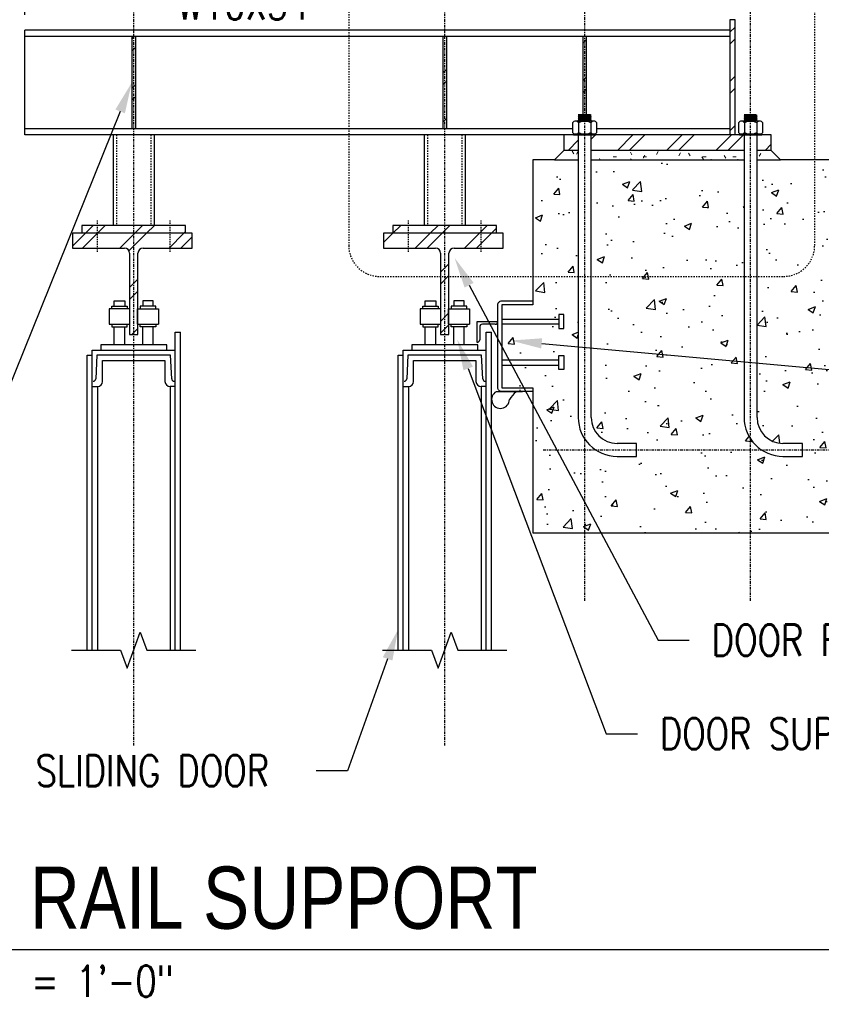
# Model space of a CAD drawing. Header units: inches. Extents: x 514 to 3028, y 69 to 495.
# Tile 15 of 25: x 1703 to 1781, y 86 to 182. Entities that reach past the tile are written whole.
import ezdxf
from ezdxf import colors
from ezdxf.entities.mleader import LeaderData, LeaderLine
from ezdxf.enums import TextEntityAlignment as Align
from ezdxf.math import Vec2, Vec3

# ---------------------------------------------------------------- set-up
doc = ezdxf.new("R2010")
doc.units = ezdxf.units.IN
doc.header["$MEASUREMENT"] = 0
for name, pattern in [('Center 1_4_', [0.53125, 0.25, -0.09375, 0.09375, -0.09375]), ('Dash', [0.25, 0.125, -0.125]), ('Dash - 1_16_', [0.1875, 0.125, -0.0625])]:
    doc.linetypes.add(name, pattern=pattern)
for name, color, linetype in [('A-WALL-PATT', 8, 'Continuous'), ('S-ANNO-DIMS', 1, 'Continuous'), ('S-ANNO-NOTE', 2, 'Continuous'), ('S-ANNO-SYMB', 2, 'Continuous'), ('S-BEAM', 10, 'Continuous'), ('S-DETL', 90, 'Continuous'), ('S-DETL-CNTR', 1, 'Center 1_4_'), ('S-DETL-GENF', 92, 'Continuous'), ('S-DETL-GENF-HDLN', 1, 'Dash'), ('S-DETL-MEDM', 3, 'Continuous'), ('S-DETL-THIN', 1, 'Continuous')]:
    doc.layers.add(name, color=color, linetype=linetype)
doc.styles.add('Annotative', font='romans.shx', dxfattribs={"width": 0.8, "height": 0.125})
doc.styles.add('Arial', font='romans.shx', dxfattribs={"width": 0.8})
doc.styles.add('TITLES', font='swiss.ttf', dxfattribs={"width": 0.8, "height": 0.25})
doc.dimstyles.new('Annotative', dxfattribs={"dimscale": 0, "dimtxt": 0.125, "dimasz": 0.125, "dimexe": 0.18, "dimexo": 0.0625, "dimgap": 0.09, "dimtad": 1, "dimdec": 3, "dimzin": 3, "dimdsep": 46, "dimlunit": 4, "dimtxsty": 'Annotative', "dimcen": 0.09, "dimclrt": 2, "dimazin": 2, "dimtfac": 1, "dimtdec": 3, "dimtmove": 0, "dimatfit": 0, "dimfxl": 1, "dimtfill": 1, "dimfrac": 2, "dimtolj": 1, "dimtzin": 0, "dimarcsym": 0})
pattern_1 = [(45, (1770.7164, 103), (-2.37588, 2.37588), []), (45, (1770.7164, 106.6), (-2.37588, 2.37588), [])]

# ---------------------------------------------------------------- blocks, each defined once
blk = doc.blocks.new('051200_StructuralFraming-W-Flange - W10X54-1985430-DOOR RAIL SUPPORT 3')
at = {"layer": 'S-BEAM'}
for p, q in [((754.206, 179.885), (754.206, 180.5)), ((822.206, 180.5), (754.206, 180.5)), ((754.206, 179.187), (754.206, 179.885)), ((764.518, 179.885), (754.206, 179.885)), ((794.518, 179.885), (764.893, 179.885)), ((808.018, 179.885), (794.893, 179.885)), ((822.206, 179.885), (808.393, 179.885)), ((754.206, 171.712), (754.206, 179.187)), ((754.206, 171.015), (754.206, 171.712)), ((754.206, 170.4), (754.206, 171.015)), ((754.206, 171.015), (764.518, 171.015)), ((762.706, 170.4), (754.206, 170.4)), ((764.893, 171.015), (794.518, 171.015)), ((792.706, 170.4), (766.706, 170.4)), ((794.893, 171.015), (807.036, 171.015)), ((806.206, 170.4), (796.706, 170.4)), ((809.376, 171.015), (822.206, 171.015))]:
    blk.add_line(p, q, dxfattribs=at)
blk = doc.blocks.new('050500_SteelBasePlate-Section - base plate detail-1792527-DOOR RAIL SUPPORT 3')
at = {"layer": 'S-DETL-GENF'}
h = blk.add_hatch(dxfattribs=at)
h.set_pattern_fill('FP_3', color=256, style=0, pattern_type=2)
h.set_pattern_definition([(45, (820.925, 103), (-2.37588, 2.37588), []), (45, (820.925, 106.6), (-2.37588, 2.37588), [])])
h.paths.add_polyline_path([(824.831, 168.9), (826.206, 168.9), (826.206, 170.4), (824.831, 170.394), (824.831, 170.275)])
h.paths.add_polyline_path([(806.583, 168.9), (807.581, 168.9), (807.581, 170.394), (806.206, 170.4), (806.206, 168.9)])
h.paths.add_polyline_path([(808.831, 168.9), (823.581, 168.9), (823.581, 170.394), (808.831, 170.394)])
at = {"layer": 'S-DETL-MEDM', "lineweight": 9}
h = blk.add_hatch(dxfattribs=at)
h.set_pattern_fill('FP_4', color=256, style=0, pattern_type=2)
h.set_pattern_definition([(0, (820.925, 103), (3.84, 0.96), [0.3168, -2.563, 0.3168, -2.563, -15.36]), (0, (820.925, 103), (3.84, 0.96), [-5.76, 0.3168, -5.443, 0.3168, -2.563, -6.72]), (0, (820.925, 103), (3.84, 0.96), [-14.4, 0.3168, -1.603, 0.3168, -4.483]), (120, (822.365, 103.48), (-2.751384, 2.845538), [0.3168, -2.563, 0.3168, -2.563, -15.36]), (120, (822.365, 103.48), (-2.751384, 2.845538), [-5.76, 0.3168, -5.443, 0.3168, -2.563, -6.72]), (120, (822.365, 103.48), (-2.751384, 2.845538), [-14.4, 0.3168, -1.603, 0.3168, -4.483]), (240, (822.845, 105.4), (-1.088616, -3.805538), [0.3168, -2.563, 0.3168, -2.563, -15.36]), (240, (822.845, 105.4), (-1.088616, -3.805538), [-5.76, 0.3168, -5.443, 0.3168, -2.563, -6.72]), (240, (822.845, 105.4), (-1.088616, -3.805538), [-14.4, 0.3168, -1.603, 0.3168, -4.483])])
h.paths.add_polyline_path([(824.831, 168), (827.106, 168), (826.206, 168.9), (824.831, 168.9)])
h.paths.add_polyline_path([(806.583, 168), (807.581, 168), (807.581, 168.9), (806.206, 168.9), (805.306, 168)])
h.paths.add_polyline_path([(823.581, 168), (823.581, 168.9), (808.831, 168.9), (808.831, 168), (822.799, 168)])
at = {"layer": 'S-DETL-MEDM'}
for p, q in [((807.13, 170.4), (806.206, 170.4)), ((806.206, 170.4), (806.206, 168.9)), ((823.13, 170.4), (809.282, 170.4)), ((826.206, 170.4), (825.282, 170.4)), ((826.206, 168.9), (826.206, 170.4)), ((806.206, 168.9), (805.306, 168)), ((807.581, 168.9), (806.206, 168.9)), ((823.581, 168.9), (808.831, 168.9)), ((826.206, 168.9), (824.831, 168.9)), ((827.106, 168), (826.206, 168.9)), ((805.306, 168), (807.581, 168)), ((808.831, 168), (823.581, 168)), ((824.831, 168), (827.106, 168))]:
    blk.add_line(p, q, dxfattribs=at)
blk = doc.blocks.new('anchor bolts hook-side - 1 1_4_-1810053-DOOR RAIL SUPPORT 3')
at = {"layer": 'S-DETL-GENF', "lineweight": -3}
for p, q in [((824.722, 172.347), (823.581, 172.347)), ((823.581, 172.347), (823.689, 172.269)), ((823.581, 172.347), (824.831, 172.269)), ((823.689, 172.269), (823.581, 172.191)), ((823.581, 172.191), (823.689, 172.113)), ((823.581, 172.191), (824.828, 172.113)), ((823.689, 172.113), (823.581, 172.035)), ((823.581, 172.035), (823.689, 171.956)), ((823.581, 172.035), (824.828, 171.957)), ((823.689, 172.269), (824.722, 172.191)), ((823.689, 172.113), (824.722, 172.035)), ((824.83, 172.269), (824.722, 172.347)), ((824.722, 172.191), (824.83, 172.269)), ((824.83, 172.113), (824.722, 172.191)), ((824.722, 172.035), (824.83, 172.113)), ((824.83, 171.956), (824.722, 172.035)), ((823.036, 171.57), (823.036, 170.624)), ((823.581, 171.722), (823.326, 171.722)), ((823.689, 171.956), (823.581, 171.878)), ((823.581, 171.878), (823.689, 171.8)), ((823.581, 171.878), (824.837, 171.8)), ((823.689, 171.8), (823.581, 171.722)), ((823.581, 171.722), (824.722, 171.722)), ((823.616, 171.57), (823.616, 170.624)), ((823.689, 171.956), (824.722, 171.878)), ((823.689, 171.8), (824.722, 171.722)), ((824.722, 171.878), (824.83, 171.956)), ((824.837, 171.8), (824.722, 171.878)), ((824.722, 171.722), (824.837, 171.8)), ((825.086, 171.722), (824.722, 171.722)), ((824.796, 171.57), (824.796, 170.624)), ((825.376, 170.624), (825.376, 171.57)), ((825.282, 170.472), (823.13, 170.472)), ((823.13, 170.472), (823.13, 170.394)), ((823.326, 170.472), (823.13, 170.472)), ((823.13, 170.394), (825.282, 170.394)), ((823.581, 170.394), (823.581, 143.125)), ((824.831, 143.125), (824.831, 170.394)), ((825.086, 170.472), (825.282, 170.472)), ((825.282, 170.394), (825.282, 170.472)), ((829.206, 140.625), (827.331, 140.625)), ((829.206, 139.375), (829.206, 140.625)), ((827.331, 139.375), (829.206, 139.375))]:
    blk.add_line(p, q, dxfattribs=at)
for centre, radius, start, end in [((823.326, 171.37), 0.352, 90, 145.42163), ((823.326, 171.37), 0.352, 34.57837, 145.42163), ((824.206, 170.504), 1.218, 61.03646, 118.96354), ((825.086, 171.37), 0.352, 34.57837, 145.42163), ((825.086, 171.37), 0.352, 34.57837, 90), ((825.086, 171.37), 0.352, 34.57837, 90), ((823.326, 170.824), 0.352, 214.57837, 270), ((823.326, 170.824), 0.352, 214.57837, 325.42163), ((824.206, 171.69), 1.218, 241.03646, 298.96354), ((825.086, 170.824), 0.352, 214.57837, 325.42163), ((825.086, 170.824), 0.352, 270, 325.42163), ((827.331, 143.125), 3.75, 180, 270), ((827.331, 143.125), 2.5, 180, 270)]:
    blk.add_arc(centre, radius, start, end, dxfattribs=at)
blk = doc.blocks.new('051200_SteelFraming-AISC-Tube-Shapes-Side - HSS4X4X3_8-2078415-DOOR RAIL SUPPORT 3')
at = {"layer": 'S-DETL-GENF', "lineweight": -3}
for p, q in [((796.706, 170.4), (792.706, 170.4)), ((792.706, 170.4), (792.706, 161.662)), ((796.706, 161.662), (796.706, 170.4))]:
    blk.add_line(p, q, dxfattribs=at)
at = {"layer": 'S-DETL-GENF-HDLN', "lineweight": -3}
for p, q in [((793.055, 170.4), (793.055, 161.662)), ((796.357, 170.4), (796.357, 161.662))]:
    blk.add_line(p, q, dxfattribs=at)
blk = doc.blocks.new('051200_SteelFraming-AISC-Tube-Shapes-Side - HSS4X4X3_8-2078443-DOOR RAIL SUPPORT 3')
at = {"layer": 'S-DETL-GENF', "lineweight": -3}
for p, q in [((766.706, 170.4), (762.706, 170.4)), ((762.706, 170.4), (762.706, 161.665)), ((766.706, 161.665), (766.706, 170.4))]:
    blk.add_line(p, q, dxfattribs=at)
at = {"layer": 'S-DETL-GENF-HDLN', "lineweight": -3}
for p, q in [((763.055, 170.4), (763.055, 161.665)), ((766.357, 170.4), (766.357, 161.665))]:
    blk.add_line(p, q, dxfattribs=at)
blk = doc.blocks.new('*D115')
at = {"layer": 'Defpoints', "color": 0, "transparency": 16777216}
for p in [(1744.497, 202.709), (1714.497, 179.885), (1744.497, 179.885)]:
    blk.add_point(p, dxfattribs=at)
at = {"layer": 'S-ANNO-DIMS', "color": 0, "lineweight": -2, "transparency": 16777216}
blk.add_line((1717.497, 202.709), (1741.497, 202.709), dxfattribs=at)
at = {"layer": 'S-ANNO-DIMS', "color": 0, "transparency": 16777216}
for points in [[(1717.497, 203.209), (1717.497, 202.209), (1714.497, 202.709)], [(1741.497, 203.209), (1741.497, 202.209), (1744.497, 202.709)]]:
    blk.add_solid(points, dxfattribs=at)
at = {"layer": 'S-ANNO-DIMS', "color": 2, "lineweight": -3, "transparency": 16777216, "insert": (1729.497, 206.655), "char_height": 3, "width": 12.32787, "attachment_point": 5, "style": 'Annotative'}
blk.add_mtext('\\A1;2\'-6"', dxfattribs=at)
blk = doc.blocks.new('*D191')
at = {"layer": 'Defpoints', "color": 0, "transparency": 16777216}
for p in [(1772.497, 255.951), (1772.497, 181.5), (1757.997, 179.885)]:
    blk.add_point(p, dxfattribs=at)
at = {"layer": 'S-ANNO-DIMS', "color": 0, "lineweight": -2, "transparency": 16777216}
for p, q in [((1772.497, 183), (1772.497, 260.271)), ((1754.997, 255.951), (1751.997, 255.951)), ((1757.997, 255.951), (1772.497, 255.951)), ((1757.997, 255.951), (1772.497, 255.951)), ((1801.706, 255.951), (1772.497, 255.951)), ((1775.497, 255.951), (1778.497, 255.951))]:
    blk.add_line(p, q, dxfattribs=at)
at = {"layer": 'S-ANNO-DIMS', "color": 0, "transparency": 16777216}
for points in [[(1754.997, 256.451), (1754.997, 255.451), (1757.997, 255.951)], [(1775.497, 256.451), (1775.497, 255.451), (1772.497, 255.951)]]:
    blk.add_solid(points, dxfattribs=at)
at = {"layer": 'S-ANNO-DIMS', "color": 2, "transparency": 16777216, "insert": (1790.117, 260.397), "char_height": 3, "attachment_point": 5, "style": 'Annotative', "bg_fill": 3, "box_fill_scale": 1.25, "bg_fill_color": 256, "bg_fill_true_color": 13158600, "bg_fill_transparency": 0}
blk.add_mtext('\\A1;1\'-2 1/2"', dxfattribs=at)
blk = doc.blocks.new('*D192')
at = {"layer": 'Defpoints', "color": 0, "transparency": 16777216}
for p in [(1703.997, 238.224), (1714.497, 183.42), (1703.997, 180.5)]:
    blk.add_point(p, dxfattribs=at)
at = {"layer": 'S-ANNO-DIMS', "color": 0, "lineweight": -2, "transparency": 16777216}
for p, q in [((1703.997, 182), (1703.997, 242.544)), ((1700.997, 238.224), (1697.997, 238.224)), ((1714.497, 238.224), (1703.997, 238.224)), ((1714.497, 238.224), (1703.997, 238.224)), ((1740.271, 238.224), (1714.497, 238.224)), ((1717.497, 238.224), (1720.497, 238.224))]:
    blk.add_line(p, q, dxfattribs=at)
at = {"layer": 'S-ANNO-DIMS', "color": 0, "transparency": 16777216}
for points in [[(1700.997, 238.724), (1700.997, 237.724), (1703.997, 238.224)], [(1717.497, 238.724), (1717.497, 237.724), (1714.497, 238.224)]]:
    blk.add_solid(points, dxfattribs=at)
at = {"layer": 'S-ANNO-DIMS', "color": 2, "transparency": 16777216, "insert": (1730.74, 242.67), "char_height": 3, "attachment_point": 5, "style": 'Annotative'}
blk.add_mtext('\\A1;10 1/2"', dxfattribs=at)
blk = doc.blocks.new('*U167')
at = {"linetype": 'Continuous', "lineweight": -3}
blk.add_line((1.125, 0.625), (7.4939, 0.625), dxfattribs=at)
at = {"lineweight": -3, "style": 'Arial'}
blk.add_attdef('DRAWING_AREA_TITLE', text='', height=0.1875, dxfattribs=at).set_placement((1.3743, 0.6339), align=Align.BOTTOM_LEFT)
blk.add_attdef('X#', text='', height=0.1875, dxfattribs=at).set_placement((0.8125, 0.625), align=Align.MIDDLE_CENTER)
blk.add_attdef('SCALE:', text='', height=0.0938, dxfattribs=at).set_placement((1.3743, 0.5606), align=Align.TOP_LEFT)
blk = doc.blocks.new('*D197')
at = {"layer": 'Defpoints', "color": 0, "transparency": 16777216}
for p in [(1744.497, 255.951), (1744.497, 179.885), (1757.997, 179.885)]:
    blk.add_point(p, dxfattribs=at)
at = {"layer": 'S-ANNO-DIMS', "color": 0, "lineweight": -2, "transparency": 16777216}
for p, q in [((1713.717, 255.951), (1744.497, 255.951)), ((1741.497, 255.951), (1738.497, 255.951)), ((1757.997, 255.951), (1744.497, 255.951)), ((1757.997, 255.951), (1744.497, 255.951)), ((1760.997, 255.951), (1763.997, 255.951))]:
    blk.add_line(p, q, dxfattribs=at)
at = {"layer": 'S-ANNO-DIMS', "color": 0, "transparency": 16777216}
for points in [[(1741.497, 256.451), (1741.497, 255.451), (1744.497, 255.951)], [(1760.997, 256.451), (1760.997, 255.451), (1757.997, 255.951)]]:
    blk.add_solid(points, dxfattribs=at)
at = {"layer": 'S-ANNO-DIMS', "color": 2, "transparency": 16777216, "insert": (1725.306, 260.397), "char_height": 3, "attachment_point": 5, "style": 'Annotative', "bg_fill": 3, "box_fill_scale": 1.25, "bg_fill_color": 256, "bg_fill_true_color": 13158600, "bg_fill_transparency": 0}
blk.add_mtext('\\A1;1\'-1 1/2"', dxfattribs=at)

msp = doc.modelspace()

# ---------------------------------------------------------------- hatches: boundary and pattern name
at = {"layer": 'A-WALL-PATT', "lineweight": -3}
h = msp.add_hatch(dxfattribs=at)
h.set_pattern_fill('AR-CONC', color=8, style=0)
h.set_pattern_definition([(50, (0, 0), (7.172602, -0.627521), [0.75, -8.25]), (355, (0, 0), (-1.387513, 7.52192), [0.6, -6.6]), (100.45144, (0.598, -0.052), (5.785088, 6.8944), [0.637402, -7.01142]), (46.1842, (0, 2), (10.672413, -1.655193), [1.125, -12.375]), (96.63564, (0.889, 1.862), (9.34662, 9.741186), [0.956103, -10.51714]), (351.18416, (0, 2), (9.34662, 9.741186), [0.9, -9.9]), (21, (1, 1.5), (5.96907, -4.026189), [0.75, -8.25]), (326, (1, 1.5), (2.433153, 7.2515), [0.6, -6.6]), (71.45144, (1.4974, 1.1645), (8.402224, 3.225312), [0.637402, -7.01142]), (37.5, (0, 0), (0.1215986, 3.3289385), [0, -6.52, 0, -6.7, 0, -6.625]), (7.5, (0, 0), (2.6306954, 3.944117), [0, -3.82, 0, -6.37, 0, -2.525]), (327.5, (-2.23, 0), (5.3382244, -0.2255487), [0, -2.5, 0, -7.8, 0, -10.35]), (317.5, (-3.23, 0), (5.831862, 1.00105), [0, -3.25, 0, -5.18, 0, -7.35])])
h.paths.add_polyline_path([(1790.9974, 242), (1782.9974, 242), (1782.9974, 168), (1776.8974, 168), (1774.6225, 168), (1774.6225, 143.125, 0.4142136), (1777.1225, 140.625), (1778.9975, 140.625), (1778.9975, 139.375), (1777.1225, 139.375, -0.4142136), (1773.3725, 143.125), (1773.3725, 168), (1758.6222, 168), (1758.6222, 143.125, 0.4142136), (1761.1222, 140.625), (1762.9972, 140.625), (1762.9972, 139.375), (1761.1222, 139.375, -0.4142136), (1757.3722, 143.125), (1757.3722, 168), (1755.0974, 168), (1752.9974, 168), (1752.9974, 154), (1749.9974, 154), (1749.9974, 152.625), (1755.5092, 152.625), (1755.5092, 153.0502), (1755.9816, 153.0502), (1755.9816, 151.7116), (1755.5092, 151.7116), (1755.5092, 152.1797), (1749.9974, 152.1797), (1749.9974, 148.6924), (1755.5092, 148.6924), (1755.5092, 149.1093), (1755.9816, 149.1093), (1755.9816, 147.7707), (1755.5092, 147.7707), (1755.5092, 148.1875), (1749.9974, 148.1875), (1749.9974, 146), (1752.9974, 146), (1752.9974, 145.625), (1752.9974, 132), (1793.4974, 132), (1793.4974, 177.42), (1791.9974, 177.92), (1794.9974, 178.92), (1793.4974, 179.42), (1793.4974, 220), (1790.9974, 220)])
h = msp.add_hatch(dxfattribs=at)
h.set_pattern_fill('FP_3', color=8, style=0, pattern_type=2)
h.set_pattern_definition(pattern_1)
h.paths.add_polyline_path([(1772.4974, 170.4), (1772.4974, 181.5), (1771.9974, 181.5), (1771.9974, 170.4)])
h = msp.add_hatch(dxfattribs=at)
h.set_pattern_fill('FP_3', color=8, style=0, pattern_type=2)
h.set_pattern_definition(pattern_1)
h.paths.add_polyline_path([(1714.6849, 171.015), (1714.6849, 179.885), (1714.3099, 179.885), (1714.3099, 171.015)])
h = msp.add_hatch(dxfattribs=at)
h.set_pattern_fill('FP_3', color=8, style=0, pattern_type=2)
h.set_pattern_definition(pattern_1)
h.paths.add_polyline_path([(1744.6849, 171.015), (1744.6849, 179.885), (1744.3099, 179.885), (1744.3099, 171.015)])
h = msp.add_hatch(dxfattribs=at)
h.set_pattern_fill('FP_3', color=8, style=0, pattern_type=2)
h.set_pattern_definition(pattern_1)
h.paths.add_polyline_path([(1758.1847, 172.3471), (1758.1847, 179.885), (1757.8097, 179.885), (1757.8097, 172.3471)])
h = msp.add_hatch(dxfattribs=at)
h.set_pattern_fill('FP_3', color=8, style=0, pattern_type=2)
h.set_pattern_definition(pattern_1)
h.paths.add_polyline_path([(1713.5924, 160.9146), (1719.4974, 160.9146), (1719.4974, 161.6646), (1709.4974, 161.6646), (1709.4974, 160.9146)])
h = msp.add_hatch(dxfattribs=at)
h.set_pattern_fill('FP_3', color=8, style=0, pattern_type=2)
h.set_pattern_definition(pattern_1)
h.paths.add_polyline_path([(1743.5924, 160.9125), (1749.4974, 160.9125), (1749.4974, 161.6625), (1739.4974, 161.6625), (1739.4974, 160.9125)])
h = msp.add_hatch(dxfattribs=at)
h.set_pattern_fill('FP_3', color=8, style=0, pattern_type=2)
h.set_pattern_definition(pattern_1)
h.paths.add_polyline_path([(1714.9024, 151.125), (1714.9024, 158.9746), (1714.9194, 159.104), (1714.9693, 159.2246), (1715.0488, 159.3281), (1715.1524, 159.4076), (1715.2729, 159.4575), (1715.4024, 159.4746), (1720.1474, 159.4746), (1720.1474, 160.9146), (1708.5974, 160.9146), (1708.5974, 159.4746), (1713.5924, 159.4746), (1713.7218, 159.4575), (1713.8424, 159.4076), (1713.9459, 159.3281), (1714.0254, 159.2246), (1714.0753, 159.104), (1714.0924, 158.9746), (1714.0924, 151.125)])
h = msp.add_hatch(dxfattribs=at)
h.set_pattern_fill('FP_3', color=8, style=0, pattern_type=2)
h.set_pattern_definition(pattern_1)
h.paths.add_polyline_path([(1744.9024, 151.1229), (1744.9024, 158.9725), (1744.9194, 159.1019), (1744.9693, 159.2225), (1745.0488, 159.326), (1745.1524, 159.4055), (1745.2729, 159.4554), (1745.4024, 159.4725), (1750.1474, 159.4725), (1750.1474, 160.9125), (1738.5974, 160.9125), (1738.5974, 159.4725), (1743.5924, 159.4725), (1743.7218, 159.4554), (1743.8424, 159.4055), (1743.9459, 159.326), (1744.0254, 159.2225), (1744.0753, 159.1019), (1744.0924, 158.9725), (1744.0924, 151.1229)])

# ---------------------------------------------------------------- linework, layer by layer
at = {"layer": 'S-BEAM', "lineweight": -3}
for p, q in [((1771.9974, 181.5), (1771.9974, 170.4)), ((1772.4974, 181.5), (1771.9974, 181.5)), ((1772.4974, 170.4), (1772.4974, 181.5)), ((1755.0974, 168), (1752.9974, 168)), ((1752.9974, 168), (1752.9974, 154)), ((1782.9974, 168), (1776.8974, 168)), ((1752.9974, 146), (1752.9974, 132)), ((1752.9974, 132), (1793.4974, 132))]:
    msp.add_line(p, q, dxfattribs=at)
at = {"layer": 'S-DETL', "lineweight": -3}
for p, q in [((1714.3099, 179.885), (1714.3099, 171.015)), ((1714.6849, 179.885), (1714.3099, 179.885)), ((1714.6849, 171.015), (1714.6849, 179.885)), ((1744.3099, 179.885), (1744.3099, 171.015)), ((1744.6849, 179.885), (1744.3099, 179.885)), ((1744.6849, 171.015), (1744.6849, 179.885)), ((1757.8097, 179.885), (1757.8097, 172.3471)), ((1758.1847, 179.885), (1757.8097, 179.885)), ((1758.1847, 172.3471), (1758.1847, 179.885)), ((1714.3099, 171.015), (1714.6849, 171.015)), ((1744.3099, 171.015), (1744.6849, 171.015)), ((1719.4974, 161.6646), (1709.4974, 161.6646)), ((1709.4974, 161.6646), (1709.4974, 160.9146)), ((1719.4974, 160.9146), (1719.4974, 161.6646)), ((1749.4974, 161.6625), (1739.4974, 161.6625)), ((1739.4974, 161.6625), (1739.4974, 160.9125)), ((1749.4974, 160.9125), (1749.4974, 161.6625)), ((1712.6224, 153.87), (1712.6224, 154.37)), ((1712.6224, 154.37), (1713.6224, 154.37)), ((1713.6224, 154.37), (1713.6224, 153.87)), ((1716.3724, 154.37), (1715.3724, 154.37)), ((1715.3724, 154.37), (1715.3724, 153.87)), ((1716.3724, 153.87), (1716.3724, 154.37)), ((1742.6224, 153.87), (1742.6224, 154.37)), ((1742.6224, 154.37), (1743.6224, 154.37)), ((1743.6224, 154.37), (1743.6224, 153.87)), ((1746.3724, 154.37), (1745.3724, 154.37)), ((1745.3724, 154.37), (1745.3724, 153.87)), ((1746.3724, 153.87), (1746.3724, 154.37)), ((1714.1224, 153.62), (1712.1224, 153.62)), ((1712.1224, 153.62), (1712.1224, 152.12)), ((1712.3724, 153.87), (1713.8724, 153.87)), ((1712.3724, 153.62), (1712.3724, 153.87)), ((1713.8724, 153.87), (1713.8724, 153.62)), ((1714.1224, 152.12), (1714.1224, 153.62)), ((1714.8724, 152.12), (1714.8724, 153.62)), ((1714.8724, 153.62), (1716.8724, 153.62)), ((1716.6224, 153.87), (1715.1224, 153.87)), ((1715.1224, 153.87), (1715.1224, 153.62)), ((1716.6224, 153.62), (1716.6224, 153.87)), ((1716.8724, 153.62), (1716.8724, 152.12)), ((1744.1224, 153.62), (1742.1224, 153.62)), ((1742.1224, 153.62), (1742.1224, 152.12)), ((1742.3724, 153.87), (1743.8724, 153.87)), ((1742.3724, 153.62), (1742.3724, 153.87)), ((1743.8724, 153.87), (1743.8724, 153.62)), ((1744.1224, 152.12), (1744.1224, 153.62)), ((1744.8724, 152.12), (1744.8724, 153.62)), ((1744.8724, 153.62), (1746.8724, 153.62)), ((1746.6224, 153.87), (1745.1224, 153.87)), ((1745.1224, 153.87), (1745.1224, 153.62)), ((1746.6224, 153.62), (1746.6224, 153.87)), ((1746.8724, 153.62), (1746.8724, 152.12)), ((1712.1224, 152.12), (1714.1224, 152.12)), ((1712.3724, 152.12), (1712.3724, 151.87)), ((1713.8724, 151.87), (1713.8724, 152.12)), ((1714.8724, 152.12), (1716.8724, 152.12)), ((1715.1224, 151.87), (1715.1224, 152.12)), ((1716.6224, 152.12), (1716.6224, 151.87)), ((1742.1224, 152.12), (1744.1224, 152.12)), ((1742.3724, 152.12), (1742.3724, 151.87)), ((1743.8724, 151.87), (1743.8724, 152.12)), ((1744.8724, 152.12), (1746.8724, 152.12)), ((1745.1224, 151.87), (1745.1224, 152.12)), ((1746.6224, 152.12), (1746.6224, 151.87)), ((1712.3724, 151.87), (1713.8724, 151.87)), ((1712.6224, 150.125), (1712.6224, 151.87)), ((1713.6224, 150.125), (1713.6224, 151.87)), ((1716.6224, 151.87), (1715.1224, 151.87)), ((1715.3724, 150.125), (1715.3724, 151.87)), ((1716.3724, 150.125), (1716.3724, 151.87)), ((1718.4974, 120.6705), (1718.4974, 151.375)), ((1718.4974, 151.375), (1718.9974, 151.375)), ((1718.9974, 120.6705), (1718.9974, 151.375)), ((1742.3724, 151.87), (1743.8724, 151.87)), ((1742.6224, 150.125), (1742.6224, 151.87)), ((1743.6224, 150.125), (1743.6224, 151.87)), ((1746.6224, 151.87), (1745.1224, 151.87)), ((1745.3724, 150.125), (1745.3724, 151.87)), ((1746.3724, 150.125), (1746.3724, 151.87)), ((1748.4974, 120.6705), (1748.4974, 151.375)), ((1748.4974, 151.375), (1748.9974, 151.375)), ((1748.9974, 120.6705), (1748.9974, 151.375)), ((1710.4974, 149.625), (1718.4974, 149.625)), ((1710.4974, 120.6705), (1710.4974, 149.625)), ((1717.6849, 150.125), (1711.3099, 150.125)), ((1711.3099, 150.125), (1711.3099, 149.625)), ((1717.6849, 149.625), (1717.6849, 150.125)), ((1740.4974, 149.625), (1748.4974, 149.625)), ((1740.4974, 120.6705), (1740.4974, 149.625)), ((1747.6849, 150.125), (1741.3099, 150.125)), ((1741.3099, 150.125), (1741.3099, 149.625)), ((1747.6849, 149.625), (1747.6849, 150.125)), ((1709.9974, 120.6705), (1709.9974, 149.125)), ((1709.9974, 149.125), (1710.4974, 149.125)), ((1710.9446, 149.125), (1710.8253, 146.8618)), ((1718.0485, 149.125), (1710.9446, 149.125)), ((1711.4951, 146.5987), (1711.4951, 148.625)), ((1711.4951, 148.625), (1717.498, 148.625)), ((1717.498, 148.625), (1717.498, 146.5987)), ((1718.1643, 146.8622), (1718.0485, 149.125)), ((1739.9974, 120.6705), (1739.9974, 149.125)), ((1739.9974, 149.125), (1740.4974, 149.125)), ((1740.9446, 149.125), (1740.8253, 146.8618)), ((1748.0485, 149.125), (1740.9446, 149.125)), ((1741.4951, 146.5987), (1741.4951, 148.625)), ((1741.4951, 148.625), (1747.498, 148.625)), ((1747.498, 148.625), (1747.498, 146.5987)), ((1748.1643, 146.8622), (1748.0485, 149.125)), ((1710.4974, 146.125), (1710.9958, 146.125)), ((1710.9958, 146.125), (1710.9958, 120.6705)), ((1718.4974, 146.125), (1717.9974, 146.125)), ((1717.9974, 146.125), (1717.9974, 120.6705)), ((1740.4974, 146.125), (1740.9958, 146.125)), ((1740.9958, 146.125), (1740.9958, 120.6705)), ((1748.4974, 146.125), (1747.9974, 146.125)), ((1747.9974, 146.125), (1747.9974, 120.6705)), ((1713.8645, 118.9319), (1715.1302, 122.4091)), ((1715.1302, 122.4091), (1715.763, 120.6705)), ((1743.8645, 118.9319), (1745.1302, 122.4091)), ((1745.1302, 122.4091), (1745.763, 120.6705)), ((1708.4974, 120.6705), (1713.2317, 120.6705)), ((1713.2317, 120.6705), (1713.8645, 118.9319)), ((1715.763, 120.6705), (1720.4974, 120.6705)), ((1738.4974, 120.6705), (1743.2317, 120.6705)), ((1743.2317, 120.6705), (1743.8645, 118.9319)), ((1745.763, 120.6705), (1750.4974, 120.6705))]:
    msp.add_line(p, q, dxfattribs=at)
at = {"layer": 'S-DETL', "linetype": 'Dash - 1_16_', "lineweight": -3}
for p, q in [((1710.9974, 159.124), (1710.9974, 162.124)), ((1717.9974, 159.124), (1717.9974, 162.124)), ((1740.9974, 159.124), (1740.9974, 162.124)), ((1747.9974, 159.124), (1747.9974, 162.124))]:
    msp.add_line(p, q, dxfattribs=at)
at = {"layer": 'S-DETL', "lineweight": -3}
for centre, radius, start, end in [((1710.5756, 146.875), 0.25, 270, 356.981875), ((1710.9958, 146.625), 0.5, 270, 356.981875), ((1717.9974, 146.625), 0.5, 183.018125, 270), ((1718.414, 146.875), 0.25, 182.928842, 270), ((1740.5756, 146.875), 0.25, 270, 356.981875), ((1740.9958, 146.625), 0.5, 270, 356.981875), ((1747.9974, 146.625), 0.5, 183.018125, 270), ((1748.414, 146.875), 0.25, 182.928842, 270)]:
    msp.add_arc(centre, radius, start, end, dxfattribs=at)
at = {"layer": 'S-DETL-CNTR', "lineweight": -3}
for p, q in [((1744.4974, 111.4575), (1744.4974, 260.2714)), ((1757.9972, 125.42), (1757.9972, 260.2714)), ((1714.4974, 111.4575), (1714.4974, 242.5439)), ((1773.9975, 125.42), (1773.9975, 183.42)), ((1751.7735, 145.5571), (1751.7735, 146.2563)), ((1753.9975, 140), (1793.4974, 140))]:
    msp.add_line(p, q, dxfattribs=at)
at = {"layer": 'S-DETL-MEDM', "lineweight": -3}
for p, q in [((1747.6224, 150.375), (1747.6224, 152.375)), ((1747.6224, 152.375), (1749.6224, 152.375)), ((1749.3724, 152.125), (1748.1224, 152.125)), ((1749.9974, 152.625), (1755.5092, 152.625)), ((1749.9974, 152.1797), (1755.5092, 152.1797)), ((1747.8724, 151.875), (1747.8724, 150.625)), ((1749.9974, 148.6924), (1755.5092, 148.6924)), ((1749.9974, 148.1875), (1755.5092, 148.1875))]:
    msp.add_line(p, q, dxfattribs=at)
msp.add_lwpolyline([(1752.9974, 145.625), (1749.9974, 145.625, -0.4142136), (1749.6224, 146), (1749.6224, 154, -0.4142136), (1749.9974, 154.375), (1752.9974, 154.375), (1752.9974, 154), (1749.9974, 154), (1749.9974, 146), (1752.9974, 146)], format="xyb", close=True, dxfattribs=at)
for points in [[(1755.5092, 153.0502), (1755.5092, 151.7116), (1755.9816, 151.7116), (1755.9816, 153.0502)], [(1755.5092, 147.7707), (1755.5092, 149.1093), (1755.9816, 149.1093), (1755.9816, 147.7707)]]:
    msp.add_lwpolyline(points, close=True, dxfattribs=at)
for centre, start, end in [((1748.1224, 151.875), 90, 180), ((1749.3724, 152.375), 270, 0), ((1747.6224, 150.625), 270, 0)]:
    msp.add_arc(centre, 0.25, start, end, dxfattribs=at)
at = {"layer": 'S-DETL-THIN', "lineweight": -3}
for p, q in [((1708.5974, 160.9146), (1708.5974, 159.4746)), ((1720.1474, 160.9146), (1708.5974, 160.9146)), ((1720.1474, 159.4746), (1720.1474, 160.9146)), ((1738.5974, 160.9125), (1738.5974, 159.4725)), ((1750.1474, 160.9125), (1738.5974, 160.9125)), ((1750.1474, 159.4725), (1750.1474, 160.9125)), ((1708.5974, 159.4746), (1713.5924, 159.4746)), ((1714.0924, 158.9746), (1714.0924, 151.125)), ((1714.9024, 151.125), (1714.9024, 158.9746)), ((1715.4024, 159.4746), (1720.1474, 159.4746)), ((1738.5974, 159.4725), (1743.5924, 159.4725)), ((1744.0924, 158.9725), (1744.0924, 151.1229)), ((1744.9024, 151.1229), (1744.9024, 158.9725)), ((1745.4024, 159.4725), (1750.1474, 159.4725)), ((1714.0924, 151.125), (1714.9024, 151.125)), ((1744.0924, 151.1229), (1744.9024, 151.1229)), ((1751.9933, 145.6126), (1749.4584, 145.6126))]:
    msp.add_line(p, q, dxfattribs=at)
for centre, radius, start, end in [((1713.5924, 158.9746), 0.5, 360, 90), ((1715.4024, 158.9746), 0.5, 90, 180), ((1743.5924, 158.9725), 0.5, 360, 90), ((1745.4024, 158.9725), 0.5, 90, 180), ((1749.8706, 144.8606), 0.8577, 118.729292, 359.525934), ((1754.0683, 142.615), 4.0207, 131.795172, 146.170895)]:
    msp.add_arc(centre, radius, start, end, dxfattribs=at)

# ---------------------------------------------------------------- block references
at = {"layer": 'S-ANNO-SYMB', "lineweight": -3}
ref = msp.add_blockref('*U167', (1649.6007, 76.7649), dxfattribs=dict(at, xscale=24.00000000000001, yscale=24.00000000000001, zscale=24.00000000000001))
ref.add_attrib('SCALE:', 'SCALE: 1/2" = 1\'-0"', dxfattribs={"layer": '0', "lineweight": -3, "height": 3, "style": 'Annotative', "width": 0.796875}).set_placement((1682.5837, 90.2189), align=Align.TOP_LEFT)
ref.add_attrib('DRAWING_AREA_TITLE', 'DOOR RAIL SUPPORT', dxfattribs={"layer": '0', "lineweight": -3, "height": 6, "style": 'TITLES', "width": 0.796875}).set_placement((1682.5837, 91.9786), align=Align.BOTTOM_LEFT)
at = {"layer": 'S-BEAM', "lineweight": -3}
msp.add_blockref('051200_StructuralFraming-W-Flange - W10X54-1985430-DOOR RAIL SUPPORT 3', (949.7914, 0), dxfattribs=at)
at = {"layer": 'S-DETL-GENF', "lineweight": -3}
for name, p in [('anchor bolts hook-side - 1 1_4_-1810053-DOOR RAIL SUPPORT 3', (933.7912, 0)), ('anchor bolts hook-side - 1 1_4_-1810053-DOOR RAIL SUPPORT 3', (949.7914, 0)), ('051200_SteelFraming-AISC-Tube-Shapes-Side - HSS4X4X3_8-2078443-DOOR RAIL SUPPORT 3', (949.7914, 0)), ('051200_SteelFraming-AISC-Tube-Shapes-Side - HSS4X4X3_8-2078415-DOOR RAIL SUPPORT 3', (949.7914, 0)), ('050500_SteelBasePlate-Section - base plate detail-1792527-DOOR RAIL SUPPORT 3', (949.7914, 0))]:
    msp.add_blockref(name, p, dxfattribs=at)

# ---------------------------------------------------------------- dimensions: what is measured, and where the dimension line sits
at = {"layer": 'S-ANNO-DIMS'}
dim = msp.add_linear_dim(base=(1703.9974, 238.2239), p1=(1714.4974, 183.42), p2=(1703.9974, 180.5), dimstyle='Annotative', override={"dimpost": '\\X', "dimse1": 1, "dimtfill": 0}, dxfattribs=at)
dim.commit()
dim.dimension.update_dxf_attribs({"geometry": '*D192', "text_midpoint": (1730.74, 236.6803), "dimtype": 160})
at = {"layer": 'S-ANNO-DIMS', "lineweight": -3}
dim = msp.add_linear_dim(base=(1744.4974, 202.7094), p1=(1714.4974, 179.885), p2=(1744.4974, 179.885), dimstyle='Annotative', override={"dimpost": '\\X', "dimse1": 1, "dimse2": 1, "dimtfill": 0}, dxfattribs=at)
dim.commit()
dim.dimension.update_dxf_attribs({"geometry": '*D115', "text_midpoint": (1729.4974, 206.6551)})

# ---------------------------------------------------------------- leaders
at = {"layer": 'S-ANNO-NOTE', "lineweight": -3}
ml = msp.add_multileader_mtext('Standard', dxfattribs=at)
ml.set_content('\\A1;3/8" STIFF PL. TYP.', color=256, style='Annotative')
ml.set_leader_properties(color=1, linetype='ByLayer', lineweight=-1)
ml.build(insert=Vec2(0, 0))
ml.multileader.update_dxf_attribs({"text_right_attachment_type": 3, "dogleg_length": 0.125, "arrow_head_size": 3, "scale": 24})
ctx = ml.context
ctx.base_point, ctx.scale, ctx.char_height, ctx.arrow_head_size, ctx.landing_gap_size, ctx.plane_origin = Vec3(1657.9005, 127.0206), 24, 3, 3, 2.16, Vec3(1688.9449, 230.5842)
ctx.right_attachment = 3
notes = []
notes.append((ctx, [(0, (1, 1, 0), (1692.5347, 121.4491), (-1, 0), 3, [(0, [(1714.3099, 175.45)], 0, [])])]))
ctx.mtext.insert, ctx.mtext.width, ctx.mtext.flow_direction = Vec3(1660.0605, 128.5206), 28.996215, 5
ml = msp.add_multileader_mtext('Standard', dxfattribs=at)
ml.set_content('C4x5.4 TYP GIRT', color=256, style='Annotative')
ml.set_leader_properties(color=1, linetype='ByLayer', lineweight=-1)
ml.build(insert=Vec2(0, 0))
ml.multileader.update_dxf_attribs({"text_right_attachment_type": 3, "dogleg_length": 0.125, "arrow_head_size": 3, "scale": 24})
ctx = ml.context
ctx.base_point, ctx.scale, ctx.char_height, ctx.arrow_head_size, ctx.landing_gap_size, ctx.plane_origin = Vec3(1305.4285, 168.4251), 24, 3, 3, 2.16, Vec3(1335.0454, 154)
ctx.right_attachment = 3
notes.append((ctx, [(0, (1, 1, 0), (1328.7485, 163.4251), (-1, 0), 3, [(0, [(1335.0454, 154)], 0, [])])]))
ctx.mtext.insert, ctx.mtext.width, ctx.mtext.flow_direction = Vec3(1307.5885, 169.9251), 19.9331, 5
ml = msp.add_multileader_mtext('Standard', dxfattribs=at)
ml.set_content('DOOR ROLLER GUIDE TYP.', color=256, style='Annotative')
ml.set_leader_properties(color=1, linetype='ByLayer', lineweight=-1)
ml.build(insert=Vec2(0, 0))
ml.multileader.update_dxf_attribs({"text_right_attachment_type": 3, "dogleg_length": 0.125, "arrow_head_size": 3, "scale": 24})
ctx = ml.context
ctx.base_point, ctx.scale, ctx.char_height, ctx.arrow_head_size, ctx.landing_gap_size, ctx.plane_origin = Vec3(1768.0847, 121.6335), 24, 3, 3, 2.16, Vec3(1761.471, 139.8608)
ctx.right_attachment = 3
notes.append((ctx, [(0, (1, 1, 0), (1765.0847, 121.6335), (1, 0), 3, [(0, [(1745.4367, 158.5392)], 0, [])])]))
ctx.mtext.insert, ctx.mtext.flow_direction = Vec3(1770.2447, 123.1335), 5
ml = msp.add_multileader_mtext('Standard', dxfattribs=at)
ml.set_content('DOOR ROLLER GUIDE TYP.', color=256, style='Annotative')
ml.set_leader_properties(color=1, linetype='ByLayer', lineweight=-1)
ml.build(insert=Vec2(0, 0))
ml.multileader.update_dxf_attribs({"text_right_attachment_type": 3, "dogleg_length": 0.125, "arrow_head_size": 3, "scale": 24})
ctx = ml.context
ctx.base_point, ctx.scale, ctx.char_height, ctx.arrow_head_size, ctx.landing_gap_size, ctx.plane_origin = Vec3(1579.4653, 119.3032), 24, 3, 3, 2.16, Vec3(1540.5838, 153.2557)
ctx.right_attachment = 3
notes.append((ctx, [(0, (1, 1, 0), (1576.4653, 119.3032), (1, 0), 3, [(0, [(1540.5838, 153.2557)], 0, [])])]))
ctx.mtext.insert, ctx.mtext.width, ctx.mtext.flow_direction = Vec3(1581.6253, 120.8032), 26.678601, 5
ml = msp.add_multileader_mtext('Standard', dxfattribs=at)
ml.set_content('DOOR SUPPORT TROLLEY TYP.', color=256, style='Annotative')
ml.set_leader_properties(color=1, linetype='ByLayer', lineweight=-1)
ml.build(insert=Vec2(0, 0))
ml.multileader.update_dxf_attribs({"text_right_attachment_type": 3, "dogleg_length": 0.125, "arrow_head_size": 3, "scale": 24})
ctx = ml.context
ctx.base_point, ctx.scale, ctx.char_height, ctx.arrow_head_size, ctx.landing_gap_size, ctx.plane_origin = Vec3(1763.0813, 112.603), 24, 3, 3, 2.16, Vec3(1757.0027, 119.2584)
ctx.right_attachment = 3
notes.append((ctx, [(0, (1, 1, 0), (1760.0813, 112.603), (1, 0), 3, [(0, [(1745.6992, 150.6635)], 0, [])])]))
ctx.mtext.insert, ctx.mtext.flow_direction = Vec3(1765.2413, 114.103), 5
ml = msp.add_multileader_mtext('Standard', dxfattribs=at)
ml.set_content('SEE A4/S-205', color=256, style='Annotative')
ml.set_leader_properties(color=1, linetype='ByLayer', lineweight=-1)
ml.build(insert=Vec2(0, 0))
ml.multileader.update_dxf_attribs({"text_right_attachment_type": 3, "dogleg_length": 0.36, "arrow_head_size": 3, "scale": 24})
ctx = ml.context
ctx.base_point, ctx.scale, ctx.char_height, ctx.arrow_head_size, ctx.landing_gap_size, ctx.plane_origin = Vec3(1800.2856, 146.806), 24, 3, 3, 2.16, Vec3(1780.9051, 146.806)
ctx.right_attachment = 3
notes.append((ctx, [(0, (1, 1, 0), (1791.9087, 146.806), (1, 0), 8.377, [(0, [(1750.8629, 150.5505)], 0, [])])]))
ctx.mtext.insert, ctx.mtext.flow_direction = Vec3(1802.4456, 148.806), 5
ml = msp.add_multileader_mtext('Standard', dxfattribs=at)
ml.set_content('SLIDING DOOR', color=256, style='Annotative')
ml.set_leader_properties(color=1, linetype='ByLayer', lineweight=-1)
ml.build(insert=Vec2(0, 0))
ml.multileader.update_dxf_attribs({"text_right_attachment_type": 3, "dogleg_length": 0.125, "arrow_head_size": 3, "scale": 24})
ctx = ml.context
ctx.base_point, ctx.scale, ctx.char_height, ctx.arrow_head_size, ctx.landing_gap_size, ctx.plane_origin = Vec3(1702.8738, 109.031), 24, 3, 3, 2.16, Vec3(1706.459, 116.2737)
ctx.right_attachment = 3
notes.append((ctx, [(1, (1, 1, 0), (1735.1081, 109.031), (-1, 0), 3, [(0, [(1739.9974, 122.652)], 0, [])])]))
ctx.mtext.insert, ctx.mtext.width, ctx.mtext.flow_direction = Vec3(1705.0338, 110.531), 27.999894, 5
for ctx, leaders in notes:
    for number, flags, end, landing, length, lines in leaders:
        leader = LeaderData()
        leader.index, (leader.has_last_leader_line, leader.has_dogleg_vector, leader.attachment_direction) = number, flags
        leader.last_leader_point, leader.dogleg_vector, leader.dogleg_length = Vec3(end), Vec3(landing), length
        for number, points, colour, breaks in lines:
            line = LeaderLine()
            line.index, line.vertices, line.color, line.breaks = number, Vec3.list(points), colors.encode_raw_color(colour), breaks
            leader.lines.append(line)
        ctx.leaders.append(leader)

# ---------------------------------------------------------------- next in the draw order: dimensions: what is measured, and where the dimension line sits
at = {"layer": 'S-ANNO-DIMS'}
dim = msp.add_linear_dim(base=(1772.4974, 255.9514), p1=(1757.9972, 179.885), p2=(1772.4974, 181.5), dimstyle='Annotative', override={"dimpost": '\\X', "dimse1": 1}, dxfattribs=at)
dim.commit()
dim.dimension.update_dxf_attribs({"geometry": '*D191', "text_midpoint": (1790.1172, 251.6314), "dimtype": 160})

# ---------------------------------------------------------------- next in the draw order: linework, layer by layer
at = {"layer": 'S-ANNO-SYMB', "linetype": 'Dash', "lineweight": -3}
msp.add_lwpolyline([(1777.18, 156.7336, 0.4142136), (1780.18, 159.7336), (1780.18, 183.0589, 0.4142136), (1777.18, 186.0589), (1738.2343, 186.0589, 0.4142136), (1735.2343, 183.0589), (1735.2343, 159.7336, 0.4142136), (1738.2343, 156.7336)], format="xyb", close=True, dxfattribs=at)

# ---------------------------------------------------------------- next in the draw order: dimensions: what is measured, and where the dimension line sits
at = {"layer": 'S-ANNO-DIMS'}
dim = msp.add_linear_dim(base=(1744.4974, 255.9514), p1=(1757.9972, 179.885), p2=(1744.4974, 179.885), dimstyle='Annotative', override={"dimpost": '\\X', "dimse1": 1, "dimse2": 1}, dxfattribs=at)
dim.commit()
dim.dimension.update_dxf_attribs({"geometry": '*D197', "text_midpoint": (1725.3057, 255.9514), "dimtype": 160})

# ---------------------------------------------------------------- next in the draw order: texts
at = {"layer": 'S-ANNO-NOTE', "lineweight": -3, "insert": (1725.0729, 183.0328), "char_height": 3, "width": 9.853346, "attachment_point": 5, "line_spacing_factor": 0.981704, "style": 'Annotative'}
msp.add_mtext('\\pxt3.2,6.4,9.6,12.8,16,19.2,22.4,25.6,28.8,32,35.2,38.4,41.6,44.8,48,51.2,54.4,57.6,60.8,64,67.2,70.4,73.6,76.8,80,83.2,86.4,89.6,92.8,96,99.2,102.4;W10X54', dxfattribs=at)

doc.saveas('drawing.dxf')
